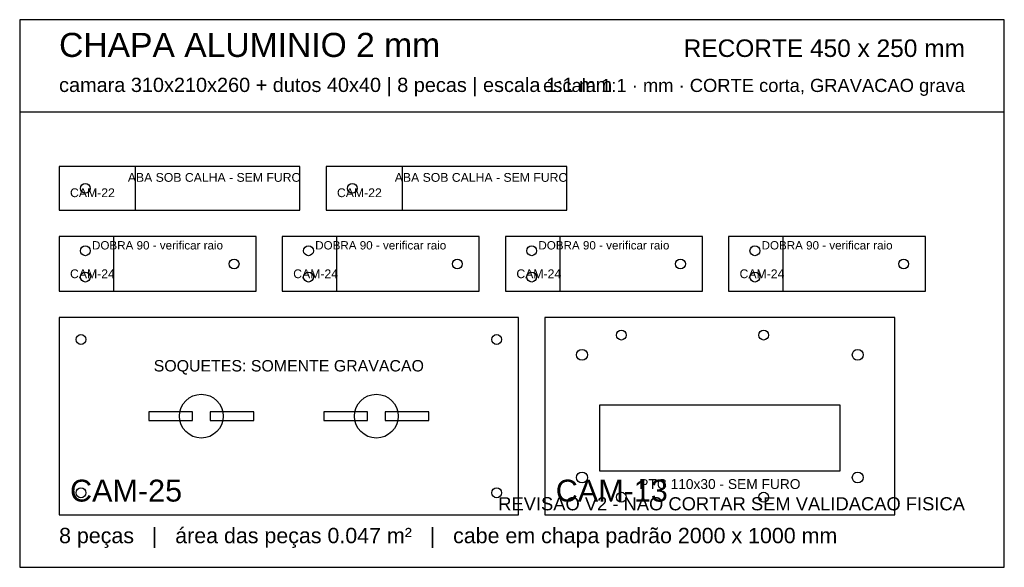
# Model space of a CAD drawing. Header units: millimetres. Extents: x 0 to 450, y 0 to 250.
import ezdxf
from ezdxf.enums import TextEntityAlignment as Align

# ---------------------------------------------------------------- set-up
doc = ezdxf.new("R2010")
doc.units = ezdxf.units.MM
for name, color, linetype in [('CORTE', 1, 'Continuous'), ('GRAVACAO', 3, 'Continuous'), ('MOLDURA', 8, 'Continuous'), ('TEXTO', 7, 'Continuous')]:
    doc.layers.add(name, color=color, linetype=linetype)
doc.styles.add('ARIAL', font='arial.ttf')

msp = doc.modelspace()

# ---------------------------------------------------------------- linework, layer by layer
at = {"layer": 'CORTE'}
for points in [[(18, 163), (128, 163), (128, 183), (18, 183)], [(140, 163), (250, 163), (250, 183), (140, 183)], [(18, 126), (108, 126), (108, 151), (18, 151)], [(120, 126), (210, 126), (210, 151), (120, 151)], [(222, 126), (312, 126), (312, 151), (222, 151)], [(324, 126), (414, 126), (414, 151), (324, 151)], [(18, 24), (228, 24), (228, 114), (18, 114)], [(240, 24), (400, 24), (400, 114), (240, 114)], [(59, 67), (79, 67), (79, 71), (59, 71)], [(87, 67), (107, 67), (107, 71), (87, 71)], [(139, 67), (159, 67), (159, 71), (139, 71)], [(167, 67), (187, 67), (187, 71), (167, 71)]]:
    msp.add_lwpolyline(points, close=True, dxfattribs=at)
for centre, radius in [((30, 173), 2.25), ((152, 173), 2.25), ((30, 144.5), 2.25), ((132, 144.5), 2.25), ((234, 144.5), 2.25), ((336, 144.5), 2.25), ((98, 138.5), 2.25), ((200, 138.5), 2.25), ((302, 138.5), 2.25), ((404, 138.5), 2.25), ((30, 132.5), 2.25), ((132, 132.5), 2.25), ((234, 132.5), 2.25), ((336, 132.5), 2.25), ((275, 106), 2.25), ((340, 106), 2.25), ((28, 104), 2.25), ((218, 104), 2.25), ((257, 97), 2.5), ((383, 97), 2.5), ((257, 41), 2.5), ((383, 41), 2.5), ((28, 34), 2.25), ((218, 34), 2.25), ((275, 32), 2.25), ((340, 32), 2.25)]:
    msp.add_circle(centre, radius, dxfattribs=at)
at = {"layer": 'GRAVACAO'}
for p, q in [((53, 163), (53, 183)), ((175, 163), (175, 183)), ((43, 126), (43, 151)), ((145, 126), (145, 151)), ((247, 126), (247, 151)), ((349, 126), (349, 151))]:
    msp.add_line(p, q, dxfattribs=at)
msp.add_lwpolyline([(265, 44), (375, 44), (375, 74), (265, 74)], close=True, dxfattribs=at)
for centre in [(83, 69), (163, 69)]:
    msp.add_circle(centre, 10, dxfattribs=at)
at = {"layer": 'MOLDURA'}
msp.add_line((0, 208), (450, 208), dxfattribs=at)
msp.add_lwpolyline([(0, 0), (450, 0), (450, 250), (0, 250)], close=True, dxfattribs=at)

# ---------------------------------------------------------------- texts
at = {"layer": 'GRAVACAO', "style": 'ARIAL'}
for s, height, p in [('ABA SOB CALHA - SEM FURO', 4, (89, 178)), ('ABA SOB CALHA - SEM FURO', 4, (211, 178)), ('DOBRA 90 - verificar raio', 3.8, (63, 147)), ('DOBRA 90 - verificar raio', 3.8, (165, 147)), ('DOBRA 90 - verificar raio', 3.8, (267, 147)), ('DOBRA 90 - verificar raio', 3.8, (369, 147)), ('SOQUETES: SOMENTE GRAVACAO', 5.2, (123, 92)), ('PTC 110x30 - SEM FURO', 4.5, (320, 38))]:
    msp.add_text(s, height=height, dxfattribs=at).set_placement(p, align=Align.MIDDLE_CENTER)
for s, height, p in [('CAM-22', 4, (23, 169)), ('CAM-22', 4, (145, 169)), ('CAM-24', 4, (23, 132)), ('CAM-24', 4, (125, 132)), ('CAM-24', 4, (227, 132)), ('CAM-24', 4, (329, 132)), ('CAM-25', 10, (23, 30)), ('CAM-13', 10, (245, 30))]:
    msp.add_text(s, height=height, dxfattribs=at).set_placement(p)
at = {"layer": 'TEXTO', "style": 'ARIAL'}
for s, height, p in [('CHAPA ALUMINIO 2 mm', 11, (18, 233)), ('camara 310x210x260 + dutos 40x40 | 8 pecas | escala 1:1 mm', 6.5, (18, 217)), ('8 peças   |   área das peças 0.047 m²   |   cabe em chapa padrão 2000 x 1000 mm', 7, (18, 11))]:
    msp.add_text(s, height=height, dxfattribs=at).set_placement(p)
for s, height, p in [('RECORTE 450 x 250 mm', 8, (432, 233)), ('escala 1:1 · mm · CORTE corta, GRAVACAO grava', 6, (432, 217)), ('REVISAO V2 - NAO CORTAR SEM VALIDACAO FISICA', 6, (432, 26))]:
    msp.add_text(s, height=height, dxfattribs=at).set_placement(p, align=Align.RIGHT)

doc.saveas('drawing.dxf')
